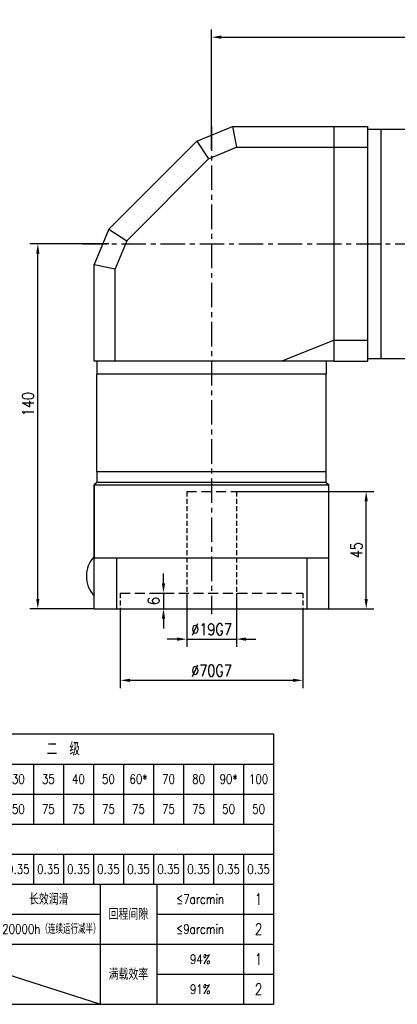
# Model space of a CAD drawing. Header units: inches. Extents: x 0 to 619, y 0 to 387.
# Tile 2 of 4: x 207 to 351, y 7 to 385. Entities that reach past the tile are written whole.
import ezdxf

# ---------------------------------------------------------------- set-up
doc = ezdxf.new("R2010")
doc.units = ezdxf.units.IN
doc.header["$LTSCALE"] = 15
doc.header["$MEASUREMENT"] = 0
doc.linetypes.add('CENTER', pattern=[2, 1.25, -0.25, 0.25, -0.25])
doc.linetypes.add('HIDDEN', pattern=[0.375, 0.25, -0.125])
for name, color, linetype in [('1轮廓实线层', 7, 'Continuous'), ('2细线层', 4, 'Continuous'), ('3中心线层', 1, 'CENTER'), ('4虚线层', 6, 'HIDDEN'), ('6文字层', 3, 'Continuous'), ('7标注层', 4, 'Continuous')]:
    doc.layers.add(name, color=color, linetype=linetype)
doc.styles.add('PC_TEXTSTYLE', font='isocp.shx', dxfattribs={"width": 0.8, "bigfont": 'HZFS.SHX'})
doc.styles.add('TH_GBDIM', font='romans.shx', dxfattribs={"width": 0.8, "bigfont": 'gbcbig.shx'})
doc.dimstyles.new('线性标注', dxfattribs={"dimscale": 1.5, "dimtxt": 2.5, "dimasz": 3, "dimexe": 2, "dimexo": 0, "dimgap": 1, "dimtad": 1, "dimdsep": 46, "dimtxsty": 'PC_TEXTSTYLE', "dimsah": 1, "dimcen": 0.09, "dimclrt": 3, "dimadec": 0, "dimazin": 0, "dimtfac": 0.7, "dimtix": 1, "dimtmove": 0, "dimatfit": 0, "dimfxl": 1, "dimtzin": 0, "dimarcsym": 0})

# ---------------------------------------------------------------- blocks, each defined once
blk = doc.blocks.new('*D53')
at = {"layer": '7标注层', "color": 0, "lineweight": -2, "transparency": 16777216}
for p, q in [((280.1, 335.49), (280.1, 381.43)), ((437.1, 308.35), (437.1, 381.43)), ((283.85, 378.43), (433.35, 378.43))]:
    blk.add_line(p, q, dxfattribs=at)
at = {"layer": '7标注层', "color": 0, "transparency": 16777216}
for points in [[(283.85, 379.06), (283.85, 377.81), (280.1, 378.43)], [(433.35, 379.06), (433.35, 377.81), (437.1, 378.43)]]:
    blk.add_solid(points, dxfattribs=at)
at = {"layer": 'Defpoints', "color": 0, "transparency": 16777216}
for p in [(437.1, 378.43), (280.1, 335.49), (437.1, 308.35)]:
    blk.add_point(p, dxfattribs=at)
at = {"layer": '7标注层', "color": 3, "transparency": 16777216, "insert": (358.6, 382.18), "char_height": 4.5, "attachment_point": 5, "style": 'TH_GBDIM'}
blk.add_mtext('157', dxfattribs=at)
blk = doc.blocks.new('*D54')
at = {"layer": '7标注层', "color": 0, "lineweight": -2, "transparency": 16777216}
for p, q in [((240.66, 299.19), (210.45, 299.19)), ((213.45, 162.94), (213.45, 295.44)), ((235.1, 159.19), (210.45, 159.19))]:
    blk.add_line(p, q, dxfattribs=at)
at = {"layer": '7标注层', "color": 0, "transparency": 16777216}
for points in [[(212.82, 295.44), (214.07, 295.44), (213.45, 299.19)], [(212.82, 162.94), (214.07, 162.94), (213.45, 159.19)]]:
    blk.add_solid(points, dxfattribs=at)
at = {"layer": 'Defpoints', "color": 0, "transparency": 16777216}
for p in [(213.45, 299.19), (240.66, 299.19), (235.1, 159.19)]:
    blk.add_point(p, dxfattribs=at)
at = {"layer": '7标注层', "color": 3, "transparency": 16777216, "insert": (209.7, 237.69), "char_height": 4.5, "attachment_point": 5, "rotation": 90, "style": 'TH_GBDIM'}
blk.add_mtext('140', dxfattribs=at)
blk = doc.blocks.new('*D56')
at = {"layer": '7标注层', "color": 0, "lineweight": -2, "transparency": 16777216}
for p, q in [((245.1, 159.19), (245.1, 128.76)), ((315.1, 159.19), (315.1, 128.76)), ((248.85, 131.76), (311.35, 131.76))]:
    blk.add_line(p, q, dxfattribs=at)
at = {"layer": '7标注层', "color": 0, "transparency": 16777216}
for points in [[(248.85, 132.38), (248.85, 131.13), (245.1, 131.76)], [(311.35, 132.38), (311.35, 131.13), (315.1, 131.76)]]:
    blk.add_solid(points, dxfattribs=at)
at = {"layer": 'Defpoints', "color": 0, "transparency": 16777216}
for p in [(245.1, 159.19), (315.1, 159.19), (315.1, 131.76)]:
    blk.add_point(p, dxfattribs=at)
at = {"layer": '7标注层', "color": 3, "transparency": 16777216, "insert": (280.1, 135.51), "char_height": 4.5, "attachment_point": 5, "style": 'TH_GBDIM'}
blk.add_mtext('\\A1;%%c70G7', dxfattribs=at)
blk = doc.blocks.new('*D57')
at = {"layer": '7标注层', "color": 0, "lineweight": -2, "transparency": 16777216}
for p, q in [((270.6, 165.19), (270.6, 144.56)), ((289.6, 165.19), (289.6, 144.56)), ((266.85, 147.56), (263.1, 147.56)), ((270.6, 147.56), (289.6, 147.56)), ((293.35, 147.56), (297.1, 147.56))]:
    blk.add_line(p, q, dxfattribs=at)
at = {"layer": '7标注层', "color": 0, "transparency": 16777216}
for points in [[(266.85, 148.18), (266.85, 146.93), (270.6, 147.56)], [(293.35, 148.18), (293.35, 146.93), (289.6, 147.56)]]:
    blk.add_solid(points, dxfattribs=at)
at = {"layer": 'Defpoints', "color": 0, "transparency": 16777216}
for p in [(270.6, 165.19), (289.6, 165.19), (289.6, 147.56)]:
    blk.add_point(p, dxfattribs=at)
at = {"layer": '7标注层', "color": 3, "transparency": 16777216, "insert": (280.1, 151.31), "char_height": 4.5, "attachment_point": 5, "style": 'TH_GBDIM'}
blk.add_mtext('\\A1;%%c19G7', dxfattribs=at)
blk = doc.blocks.new('*D58')
at = {"layer": '7标注层', "color": 0, "lineweight": -2, "transparency": 16777216}
for p, q in [((289.6, 204.19), (342.4, 204.19)), ((339.4, 162.94), (339.4, 200.44)), ((325.1, 159.19), (342.4, 159.19))]:
    blk.add_line(p, q, dxfattribs=at)
at = {"layer": '7标注层', "color": 0, "transparency": 16777216}
for points in [[(338.78, 200.44), (340.03, 200.44), (339.4, 204.19)], [(338.78, 162.94), (340.03, 162.94), (339.4, 159.19)]]:
    blk.add_solid(points, dxfattribs=at)
at = {"layer": 'Defpoints', "color": 0, "transparency": 16777216}
for p in [(289.6, 204.19), (339.4, 204.19), (325.1, 159.19)]:
    blk.add_point(p, dxfattribs=at)
at = {"layer": '7标注层', "color": 3, "transparency": 16777216, "insert": (335.65, 181.69), "char_height": 4.5, "attachment_point": 5, "rotation": 90, "style": 'TH_GBDIM'}
blk.add_mtext('45', dxfattribs=at)
blk = doc.blocks.new('*D59')
at = {"layer": '7标注层', "color": 0, "lineweight": -2, "transparency": 16777216}
for p, q in [((261.65, 168.94), (261.65, 172.69)), ((258.62, 165.19), (264.65, 165.19)), ((261.65, 165.19), (261.65, 159.19)), ((258.62, 159.19), (264.65, 159.19)), ((261.65, 155.44), (261.65, 151.69))]:
    blk.add_line(p, q, dxfattribs=at)
at = {"layer": '7标注层', "color": 0, "transparency": 16777216}
for points in [[(261.02, 168.94), (262.27, 168.94), (261.65, 165.19)], [(261.02, 155.44), (262.27, 155.44), (261.65, 159.19)]]:
    blk.add_solid(points, dxfattribs=at)
at = {"layer": 'Defpoints', "color": 0, "transparency": 16777216}
for p in [(258.62, 165.19), (258.62, 159.19), (261.65, 159.19)]:
    blk.add_point(p, dxfattribs=at)
at = {"layer": '7标注层', "color": 3, "transparency": 16777216, "insert": (257.9, 162.19), "char_height": 4.5, "attachment_point": 5, "rotation": 90, "style": 'TH_GBDIM'}
blk.add_mtext('6', dxfattribs=at)
blk = doc.blocks.new('909090903')
at = {"layer": '1轮廓实线层'}
for p, q in [((25, 69.8), (191.5, 69.8)), ((191.5, 69.8), (191.5, 5)), ((25, 62.6), (191.5, 62.6)), ((25, 33.8), (191.5, 33.8)), ((25, 5), (191.5, 5))]:
    blk.add_line(p, q, dxfattribs=at)
at = {"layer": '2细线层'}
for p, q in [((133.9, 62.6), (133.9, 48.2)), ((141.1, 62.6), (141.1, 48.2)), ((148.3, 62.6), (148.3, 48.2)), ((148.3, 62.6), (148.3, 48.2)), ((155.5, 62.6), (155.5, 48.2)), ((162.7, 62.6), (162.7, 48.2)), ((169.9, 62.6), (169.9, 48.2)), ((177.1, 62.6), (177.1, 48.2)), ((184.3, 62.6), (184.3, 48.2)), ((25, 55.4), (191.5, 55.4)), ((25, 48.2), (191.5, 48.2)), ((25, 48.2), (191.5, 48.2)), ((25, 41), (191.5, 41)), ((133.9, 41), (133.9, 33.8)), ((141.1, 41), (141.1, 33.8)), ((148.3, 41), (148.3, 33.8)), ((148.3, 41), (148.3, 33.8)), ((155.5, 41), (155.5, 33.8)), ((162.7, 41), (162.7, 33.8)), ((169.9, 41), (169.9, 33.8)), ((177.1, 41), (177.1, 33.8)), ((184.3, 41), (184.3, 5)), ((150, 5), (150, 33.8)), ((163.49, 33.8), (163.49, 5)), ((25, 26.6), (149.87, 26.6)), ((163.49, 26.6), (191.5, 26.6)), ((25, 19.4), (191.5, 19.4)), ((105.1, 19.4), (150, 5)), ((163.49, 12.2), (191.5, 12.2))]:
    blk.add_line(p, q, dxfattribs=at)
at = {"layer": '6文字层', "attachment_point": 5}
for s, width, insert, char_height, style in [('二  级', 128, (141.1, 66.2), 3.15, 'PC_TEXTSTYLE'), ('30', 8, (130.3, 59), 2.25, 'TH_GBDIM'), ('35', 8, (137.5, 59), 2.25, 'TH_GBDIM'), ('40', 8, (144.7, 59), 2.25, 'TH_GBDIM'), ('50', 8, (151.9, 59), 2.25, 'TH_GBDIM'), ('60*', 8, (159.1, 59), 2.25, 'TH_GBDIM'), ('70', 8, (166.3, 59), 2.25, 'TH_GBDIM'), ('80', 8, (173.5, 59), 2.25, 'TH_GBDIM'), ('90*', 8, (180.7, 59), 2.25, 'TH_GBDIM'), ('100', 8, (187.9, 59), 2.25, 'TH_GBDIM'), ('50', 8, (130.3, 51.8), 2.25, 'TH_GBDIM'), ('75', 8, (137.5, 51.8), 2.25, 'TH_GBDIM'), ('75', 8, (144.7, 51.8), 2.25, 'TH_GBDIM'), ('75', 8, (151.9, 51.8), 2.25, 'TH_GBDIM'), ('75', 8, (159.1, 51.8), 2.25, 'TH_GBDIM'), ('75', 8, (166.3, 51.8), 2.25, 'TH_GBDIM'), ('75', 8, (173.5, 51.8), 2.25, 'TH_GBDIM'), ('50', 8, (180.7, 51.8), 2.25, 'TH_GBDIM'), ('50', 8, (187.9, 51.8), 2.25, 'TH_GBDIM'), ('0.35', 8, (130.3, 37.4), 2.25, 'TH_GBDIM'), ('0.35', 8, (137.5, 37.4), 2.25, 'TH_GBDIM'), ('0.35', 8, (144.7, 37.4), 2.25, 'TH_GBDIM'), ('0.35', 8, (151.9, 37.4), 2.25, 'TH_GBDIM'), ('0.35', 8, (159.1, 37.4), 2.25, 'TH_GBDIM'), ('0.35', 8, (166.3, 37.4), 2.25, 'TH_GBDIM'), ('0.35', 8, (173.5, 37.4), 2.25, 'TH_GBDIM'), ('0.35', 8, (180.7, 37.4), 2.25, 'TH_GBDIM'), ('0.35', 8, (187.9, 37.4), 2.25, 'TH_GBDIM'), ('长效润滑', 27.125, (137.6, 30.2), 2.7, 'PC_TEXTSTYLE'), ('{\\H0.5x;≤7arcmin}', 23.125, (173.89, 30.2), 4.5, 'TH_GBDIM'), ('1', 8, (187.9, 30.2), 2.7, 'TH_GBDIM'), ('回程间隙', 23.125, (156.69, 26.6), 2.7, 'PC_TEXTSTYLE'), ('20000h（连续运行减半）', 27.125, (138.22, 23), 2.25, 'TH_GBDIM'), ('{\\H0.5x;≤9arcmin}', 23.125, (173.89, 23), 4.5, 'TH_GBDIM'), ('2', 8, (187.9, 23), 2.7, 'TH_GBDIM'), ('{\\H0.5x;94%}', 23.125, (173.89, 15.8), 4.5, 'TH_GBDIM'), ('1', 8, (187.9, 15.8), 2.7, 'TH_GBDIM'), ('满载效率', 23.125, (156.69, 12.2), 2.7, 'PC_TEXTSTYLE'), ('{\\H0.5x;91%}', 23.125, (173.89, 8.6), 4.5, 'TH_GBDIM'), ('2', 8, (187.9, 8.6), 2.7, 'TH_GBDIM')]:
    blk.add_mtext_dynamic_manual_height_columns(s, width=width, gutter_width=25, heights=[0], dxfattribs=dict(at, insert=insert, char_height=char_height, style=style))

msp = doc.modelspace()

# ---------------------------------------------------------------- linework, layer by layer
for p, q in [((327.1, 254.193), (327.1, 344.193)), ((340.1, 299.193), (340.1, 344.193)), ((340.1, 343.193), (345.1, 343.193)), ((345.1, 255.193), (345.1, 343.193)), ((345.1, 343.193), (364.1, 343.193)), ((340.1, 254.193), (340.1, 299.193)), ((235.1, 254.193), (235.1, 291.193)), ((243.1, 254.193), (243.1, 289.602)), ((340.1, 255.193), (345.1, 255.193)), ((345.1, 255.193), (364.1, 255.193)), ((236.1, 211.693), (236.1, 249.193)), ((324.1, 211.693), (236.1, 211.693)), ((236.1, 211.693), (236.1, 207.693)), ((324.1, 211.693), (316.4, 211.693)), ((324.1, 207.693), (324.1, 211.693)), ((235.1, 206.693), (235.1, 178.693)), ((325.1, 178.693), (325.1, 206.693)), ((235.1, 178.693), (325.1, 178.693)), ((322.85, 178.693), (325.1, 178.693)), ((235.1, 159.193), (325.1, 159.193))]:
    msp.add_line(p, q)
at = {"layer": '1轮廓实线层'}
for p, q in [((274.443, 338.536), (288.1, 344.193)), ((288.1, 344.193), (340.1, 344.193)), ((288.1, 344.193), (289.692, 336.193)), ((240.757, 304.85), (274.443, 338.536)), ((274.443, 338.536), (278.975, 331.754)), ((278.975, 331.754), (289.692, 336.193)), ((289.692, 336.193), (340.1, 336.193)), ((247.539, 300.318), (278.975, 331.754)), ((240.757, 304.85), (235.1, 291.193)), ((240.757, 304.85), (247.539, 300.318)), ((247.539, 300.318), (243.1, 289.602)), ((235.1, 291.193), (243.1, 289.602)), ((327.1, 262.193), (307.1, 254.193)), ((327.1, 262.193), (340.1, 262.193)), ((236.1, 254.193), (236.1, 249.193)), ((324.1, 254.193), (324.1, 249.193)), ((327.1, 254.193), (340.1, 254.193)), ((324.1, 211.693), (324.1, 249.193)), ((236.1, 207.693), (235.1, 206.693)), ((235.1, 159.193), (235.1, 206.693)), ((235.1, 206.693), (325.1, 206.693)), ((324.1, 207.693), (236.1, 207.693)), ((324.1, 207.693), (325.1, 206.693)), ((325.1, 159.193), (325.1, 206.693)), ((235.1, 164.093), (235.1, 179.293)), ((235.1, 178.193), (235.1, 178.693)), ((325.1, 178.193), (325.1, 178.693))]:
    msp.add_line(p, q, dxfattribs=at)
at = {"layer": '1轮廓实线层', "ltscale": 0.5}
for p, q in [((327.1, 254.193), (235.1, 254.193)), ((324.1, 249.193), (236.1, 249.193)), ((243.603, 178.693), (243.603, 159.193)), ((316.598, 178.693), (316.598, 159.193))]:
    msp.add_line(p, q, dxfattribs=at)
at = {"layer": '1轮廓实线层'}
msp.add_arc((243.1, 171.693), 11.034, 136.4688, 223.5312, dxfattribs=at)
at = {"layer": '3中心线层', "ltscale": 0.5}
for p, q in [((280.1, 344.193), (280.1, 157.122)), ((230.537, 299.193), (438.114, 299.193))]:
    msp.add_line(p, q, dxfattribs=at)
at = {"layer": '4虚线层', "ltscale": 0.5}
for p, q in [((270.6, 204.193), (270.6, 165.193)), ((289.6, 204.193), (289.6, 165.193)), ((245.1, 165.193), (245.1, 159.193)), ((315.1, 165.193), (315.1, 159.193))]:
    msp.add_line(p, q, dxfattribs=at)
at = {"layer": '4虚线层'}
for p, q in [((270.6, 204.193), (289.6, 204.193)), ((245.1, 165.193), (315.1, 165.193))]:
    msp.add_line(p, q, dxfattribs=at)

# ---------------------------------------------------------------- block references
at = {"layer": '1轮廓实线层', "xscale": 1.6, "yscale": 1.6, "zscale": 1.6}
msp.add_blockref('909090903', (-2.5, -0.5), dxfattribs=at)

# ---------------------------------------------------------------- dimensions: what is measured, and where the dimension line sits
at = {"layer": '7标注层'}
dim = msp.add_linear_dim(base=(437.1, 378.433), p1=(280.1, 335.485), p2=(437.1, 308.355), dimstyle='线性标注', override={"dimtxt": 3, "dimasz": 2.5, "dimtxsty": 'TH_GBDIM', "dimadec": 2}, dxfattribs=at)
dim.commit()
dim.dimension.update_dxf_attribs({"geometry": '*D53', "text_midpoint": (358.6, 382.183)})
dim = msp.add_linear_dim(base=(213.449, 299.193), p1=(235.1, 159.193), p2=(240.655, 299.193), angle=90, dimstyle='线性标注', override={"dimtxt": 3, "dimasz": 2.5, "dimdec": 0, "dimtxsty": 'TH_GBDIM'}, dxfattribs=at)
dim.commit()
dim.dimension.update_dxf_attribs({"geometry": '*D54', "text_midpoint": (213.449, 237.693), "dimtype": 160})
for base, p1, p2, override, picture, middle in [((339.4, 204.193), (325.1, 159.193), (289.6, 204.193), {"dimtxt": 3, "dimasz": 2.5, "dimdec": 0, "dimtxsty": 'TH_GBDIM'}, '*D58', (335.65, 181.693)), ((261.645, 159.193), (258.621, 165.193), (258.621, 159.193), {"dimtxt": 3, "dimasz": 2.5, "dimtxsty": 'TH_GBDIM', "dimadec": 2}, '*D59', (257.895, 162.193))]:
    dim = msp.add_linear_dim(base=base, p1=p1, p2=p2, angle=90, dimstyle='线性标注', override=override, dxfattribs=at)
    dim.commit()
    dim.dimension.update_dxf_attribs({"geometry": picture, "text_midpoint": middle})
for base, p1, p2, picture, middle in [((289.6, 147.558), (270.6, 165.193), (289.6, 165.193), '*D57', (280.1, 151.308)), ((315.1, 131.76), (245.1, 159.193), (315.1, 159.193), '*D56', (280.1, 135.51))]:
    dim = msp.add_linear_dim(base=base, p1=p1, p2=p2, angle=180, text='\\A1;%%c<>G7', dimstyle='线性标注', override={"dimtxt": 3, "dimasz": 2.5, "dimdec": 0, "dimtxsty": 'TH_GBDIM'}, dxfattribs=at)
    dim.commit()
    dim.dimension.update_dxf_attribs({"geometry": picture, "text_midpoint": middle})

doc.saveas('drawing.dxf')
